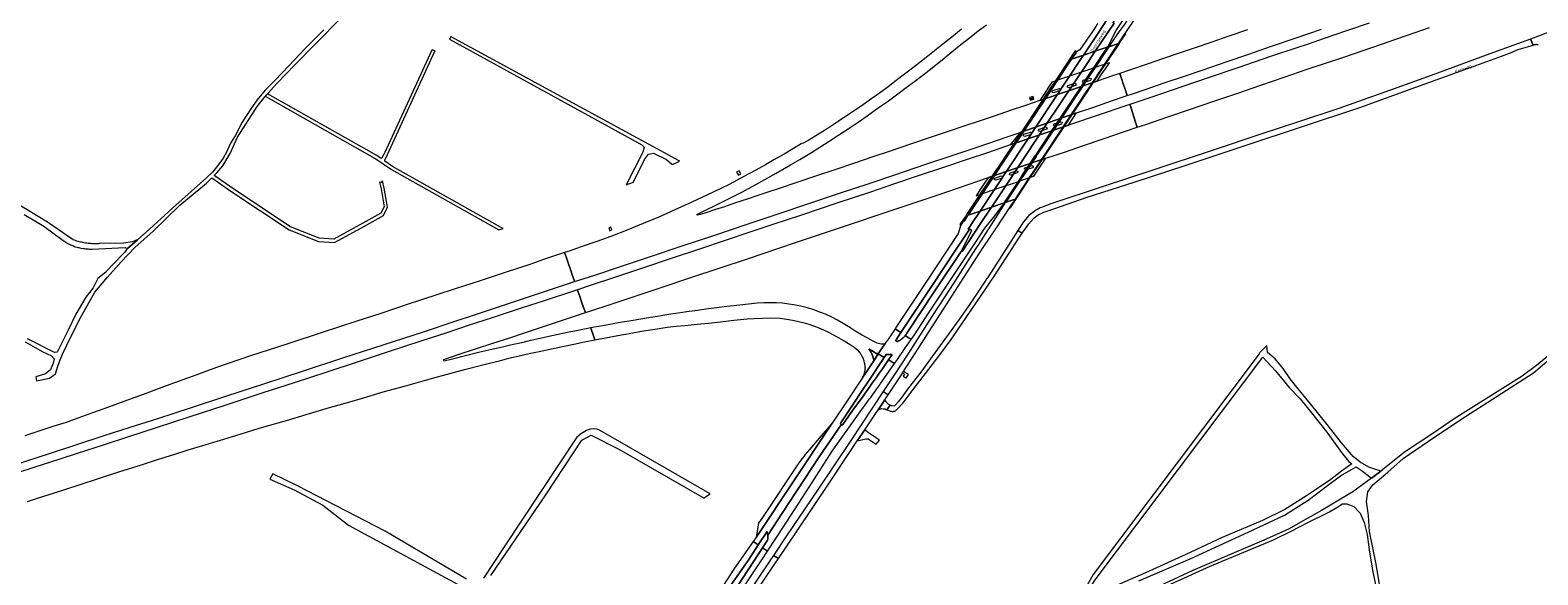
# Model space of a CAD drawing. Extents: x 148869 to 161638, y 453607 to 469810.
# Tile 15 of 256: x 153050 to 153990, y 459816 to 460155. Entities that reach past the tile are written whole.
import ezdxf
from ezdxf.enums import TextEntityAlignment as Align

# ---------------------------------------------------------------- set-up
doc = ezdxf.new("R2010")
doc.units = 0
for name, color, linetype, lineweight in [('B-RO-OG-TOPOGRAFIE-T18', 2, 'CONTINUOUS', 18), ('B-RO-VH-VERHARDING_ASFALT-GV', 251, 'CONTINUOUS', 18), ('B-RO-VH-VERHARDING_FUNDERING_ZAND-GV', 251, 'CONTINUOUS', 18), ('B-RO-VH-VERHARDING_GESLOTEN-GV', 251, 'CONTINUOUS', 18), ('B-RO-VH-VERHARDING_OPEN-GV', 251, 'CONTINUOUS', 18)]:
    doc.layers.add(name, color=color, linetype=linetype, lineweight=lineweight)
doc.styles.add('NLCS-ISO-M200-T18', font='NLCS-ISO.ttf', dxfattribs={"height": 0.36})

msp = doc.modelspace()

# ---------------------------------------------------------------- linework, layer by layer
at = {"layer": 'B-RO-VH-VERHARDING_ASFALT-GV', "flags": 128}
msp.add_lwpolyline([(153999.88, 460154.83), (153985.06, 460149.34), (153986.63, 460145.59), (153986.79, 460145.67), (153986.95, 460145.75), (153987.11, 460145.82), (153987.28, 460145.87), (153987.45, 460145.92), (153987.62, 460145.97), (153987.8, 460146.01), (153987.98, 460146.03), (153988.15, 460146.05), (153988.33, 460146.07), (153988.51, 460146.07), (153988.69, 460146.07), (153988.87, 460146.05), (153989.04, 460146.03), (153989.22, 460146.01), (153989.39, 460145.97), (153989.57, 460145.93), (153989.74, 460145.88)], dxfattribs=at)
for points in [[(153986.63, 460145.59), (153985.06, 460149.34), (153976.94, 460146.33), (153959.79, 460140.06), (153923.04, 460126.59), (153899.43, 460118.16), (153865.52, 460106.02), (153840.45, 460097.84), (153818.2, 460090.59), (153786.55, 460080.05), (153749.67, 460067.73), (153718.71, 460057.55), (153685.5, 460046.51), (153680.88, 460044.77), (153679.55, 460044.27), (153675.89, 460042.17), (153675.67, 460042), (153672.39, 460039.41), (153669.07, 460035.61), (153665.61, 460030.17), (153668.26, 460028.41), (153672.31, 460034.27), (153675.59, 460037.85), (153678.3, 460039.9), (153681.81, 460041.53), (153687.93, 460043.57), (153708.83, 460050.87), (153737.96, 460060.24), (153770.36, 460070.86), (153807.17, 460083), (153842.9, 460094.8), (153878.61, 460106.74), (153913.61, 460119.48), (153944.16, 460130.45), (153966.91, 460138.62), (153973.57, 460141.1), (153976.8, 460142.66), (153977.36, 460142.83)], [(153583.84, 459918.46), (153585.84, 459917.78), (153585.87, 459917.77), (153586.13, 459917.68), (153586.39, 459917.61), (153586.65, 459917.55), (153586.92, 459917.51), (153587.19, 459917.49), (153587.45, 459917.48), (153587.72, 459917.48), (153587.99, 459917.51), (153588.26, 459917.54), (153588.52, 459917.6), (153588.78, 459917.67), (153589.04, 459917.75), (153589.29, 459917.85), (153589.53, 459917.97), (153590.38, 459918.85), (153594, 459922.86), (153600.99, 459932.04), (153610.14, 459943.87), (153617.03, 459952.81), (153623.96, 459962.37), (153630.7, 459971.98), (153645.44, 459993.58), (153649.58, 459999.88), (153649.66, 460000), (153649.74, 460000.12), (153658.33, 460013.19), (153665.67, 460024.68), (153668.26, 460028.41), (153665.61, 460030.17), (153659.81, 460021.05), (153646.15, 460000.12), (153646.07, 460000), (153645.52, 459999.17), (153635.96, 459984.98), (153628.71, 459974.42), (153622.7, 459966.2), (153613.92, 459953.99), (153605.04, 459941.98), (153597.36, 459932.09), (153593.27, 459926.46), (153591.01, 459923.37), (153589.3, 459921.54), (153588.47, 459920.85), (153587.26, 459920.95), (153587.05, 459920.98), (153586.85, 459921.01), (153586.53, 459921.09), (153586.37, 459921.14), (153586.37, 459921.14), (153586.21, 459921.19), (153585.91, 459921.3)]]:
    msp.add_lwpolyline(points, close=True, dxfattribs=at)
at = {"layer": 'B-RO-VH-VERHARDING_FUNDERING_ZAND-GV', "flags": 128}
for points in [[(153046.85, 459960.79), (153057.99, 459954.64), (153063.38, 459952.06), (153064.9, 459950.2), (153064.46, 459947.61), (153062.71, 459943.45), (153059.59, 459940.96), (153053.49, 459939.07), (153053.98, 459936.59), (153062.17, 459938.22), (153065.86, 459940.88), (153067.33, 459945.57), (153068.65, 459949.68), (153070.09, 459953.2), (153075.29, 459963.87), (153081.84, 459976.51), (153090.42, 459991.74), (153097.18, 459999.88), (153097.29, 460000), (153097.39, 460000.12), (153098.18, 460001.08), (153106.77, 460010.68), (153115.27, 460019.48), (153126.73, 460029.79), (153143.39, 460045.84), (153159.86, 460059.63), (153163.21, 460062.93), (153175.77, 460054.21), (153211.45, 460030.58), (153229.72, 460023.32), (153239.7, 460022.62), (153258.34, 460032.9), (153270.17, 460039.5), (153272.73, 460044.65), (153270.68, 460056.47), (153269.62, 460060.98), (153268.7, 460060.1), (153267.72, 460060.3), (153267.75, 460060.17), (153268.72, 460056.08), (153270.65, 460044.95), (153268.66, 460040.94), (153257.37, 460034.65), (153239.26, 460024.65), (153230.17, 460025.29), (153212.38, 460032.36), (153176.89, 460055.87), (153164.65, 460064.36), (153166.45, 460066.14), (153170.16, 460070.45), (153174.66, 460078.08), (153179.32, 460088.16), (153191.58, 460107.34), (153196.57, 460113.68), (153197.19, 460114.46), (153197.89, 460115.22), (153203.78, 460121.59), (153214.88, 460133.2), (153228.02, 460146.57), (153244.15, 460162.82)], [(153233, 460155.08), (153221.84, 460143.84), (153211.01, 460132.55), (153202.92, 460123.99), (153196.46, 460117.43), (153191.59, 460111.6), (153187.66, 460105.99), (153182.19, 460097.5), (153177.73, 460089.03), (153174.96, 460084.42), (153172.38, 460078.89), (153170.23, 460075.2), (153167.08, 460070.66), (153163.68, 460066.51), (153159.91, 460062.9), (153138.86, 460044.29), (153124.12, 460030.69), (153117.05, 460024.44), (153116.92, 460024.34), (153110.62, 460019.03), (153110.49, 460018.92), (153108.95, 460016.65), (153101.86, 460009.12), (153097.49, 460004.54), (153097.37, 460004.44), (153092.07, 460000), (153092.06, 459999.88), (153092.05, 459999.79), (153089.4, 459994.49), (153084.66, 459988.69), (153078.49, 459978.03), (153073.8, 459968.14), (153067.19, 459955.31), (153066.94, 459954.39), (153065.14, 459954.18), (153048.28, 459962.75)], [(153046.4, 460040.09), (153058.46, 460032.82), (153069.83, 460024.45), (153072.21, 460022.82), (153072.64, 460022.56), (153073.25, 460022.23), (153073.87, 460021.9), (153074.5, 460021.59), (153075.13, 460021.3), (153075.77, 460021.02), (153076.42, 460020.75), (153077.07, 460020.5), (153077.73, 460020.26), (153078.39, 460020.04), (153079.06, 460019.84), (153079.73, 460019.65), (153080.41, 460019.47), (153081.09, 460019.31), (153081.77, 460019.17), (153083.15, 460018.93), (153083.84, 460018.83), (153084.54, 460018.75), (153085.23, 460018.68), (153085.93, 460018.64), (153086.63, 460018.6), (153087.33, 460018.59), (153088.03, 460018.59), (153088.72, 460018.6), (153109.34, 460019.6), (153110.49, 460018.92), (153110.62, 460019.03), (153116.92, 460024.34), (153117.05, 460024.44), (153113.91, 460023.02), (153108.16, 460022.31), (153093.31, 460021.98), (153092.57, 460021.94), (153091.77, 460021.91), (153090.97, 460021.89), (153090.16, 460021.89), (153089.36, 460021.91), (153088.56, 460021.94), (153087.76, 460021.99), (153086.96, 460022.06), (153086.16, 460022.14), (153085.36, 460022.23), (153084.57, 460022.35), (153083.78, 460022.47), (153082.99, 460022.62), (153082.2, 460022.78), (153081.42, 460022.96), (153080.64, 460023.15), (153079.86, 460023.35), (153079.09, 460023.57), (153078.32, 460023.81), (153077.56, 460024.06), (153076.8, 460024.33), (153060.93, 460035.29), (153042.26, 460046.63)], [(153740.85, 459811.93), (153772.92, 459825.69), (153809.03, 459842.36), (153831.67, 459852.81), (153846.52, 459862.26), (153858.5, 459871.42), (153866.59, 459877.31), (153876.43, 459883.07), (153879.6, 459880.88), (153885.74, 459876.05), (153885.87, 459875.96), (153891.86, 459880.37), (153884.19, 459882.78), (153878.82, 459885.95), (153874.47, 459889.44), (153867.22, 459898.02), (153858.29, 459909.33), (153847.98, 459922.26), (153840.35, 459931.48), (153835.32, 459937.77), (153830.95, 459944.16), (153825.87, 459950.28), (153821.06, 459954.11), (153820.65, 459958.5), (153816.44, 459954.12), (153815.88, 459953.38), (153712.59, 459815.95), (153707.6, 459807.11)], [(153998.11, 459953.75), (153988.8, 459946.13), (153979.82, 459939.54), (153937.5, 459912.78), (153924.07, 459903.83), (153906.46, 459892.05), (153891.86, 459880.37), (153885.87, 459875.96), (153874.26, 459867.41), (153854.69, 459855.74), (153843.01, 459849.09), (153834.57, 459844.41), (153820.38, 459837.84), (153774.7, 459818.34), (153720.65, 459793.37)], [(153992.47, 459746.93), (153989.57, 459730.11), (153983.4, 459730.92), (153977.41, 459732.6), (153963.38, 459739.58), (153941.33, 459752.82), (153922.38, 459766.05), (153908.13, 459776.65), (153899.98, 459783.64), (153895.89, 459789.31), (153894.16, 459795.74), (153891.26, 459807.25), (153888.89, 459822.45), (153884.74, 459842.7), (153883.99, 459852.65), (153882.91, 459861.47), (153883.76, 459867.37), (153886.88, 459871.83), (153896.11, 459879.56), (153905.7, 459888.23), (153921.52, 459899), (153941.57, 459912.49), (153986.86, 459941.59), (153999.88, 459952.56)], [(153337.13, 459815.34), (153370.93, 459864.84), (153393.76, 459899.62), (153399.75, 459902.61), (153416.97, 459893.88), (153470.01, 459863.57), (153470.81, 459864.33), (153473.72, 459866.25), (153410.75, 459902.59), (153404.5, 459906.04), (153403.4, 459906.51), (153401.04, 459906.55), (153399.1, 459906.5), (153396.74, 459905.7), (153393.7, 459903.81), (153390.64, 459901.35), (153344.96, 459832.61), (153332.49, 459813.68)], [(153321.95, 459813.07), (153271.37, 459842.89), (153216.62, 459871.23), (153201.3, 459878.67), (153199.32, 459875.36), (153214.46, 459868.56), (153232.38, 459859.09), (153248.51, 459846.69), (153321.4, 459807.16)], [(153744.6, 459802.57), (153785.5, 459821.06), (153824.91, 459837.5), (153835.94, 459842.9), (153846.36, 459848.34), (153859.28, 459854.78), (153864.87, 459858.01), (153867.91, 459859.85), (153870.59, 459859.89), (153874.87, 459858.34), (153878.9, 459854.23), (153881.48, 459848.25), (153883.17, 459840.89), (153884.69, 459829.88), (153886.77, 459817.63), (153889.44, 459804.58)]]:
    msp.add_lwpolyline(points, dxfattribs=at)
for points in [[(153312.22, 460150.71), (153311.32, 460149.37), (153311.45, 460149.3), (153431.3, 460083.41), (153432.68, 460082.1), (153431.79, 460078.86), (153421.51, 460058.55), (153426, 460060.22), (153426.08, 460060.39), (153432.96, 460074.42), (153435.32, 460077.74), (153438.44, 460078.28), (153446.63, 460074.25), (153449.98, 460071.53), (153450.29, 460071.25), (153454.76, 460073.34), (153454.42, 460073.55), (153312.35, 460150.64)], [(153302.27, 460141.95), (153300.48, 460142.66), (153300.42, 460142.53), (153270.77, 460078.2), (153269.23, 460075.3), (153268.83, 460075.08), (153268.52, 460075.05), (153265.98, 460076.82), (153197.89, 460115.22), (153197.19, 460114.46), (153196.57, 460113.68), (153196.82, 460113.52), (153264.7, 460075.24), (153264.82, 460075.17), (153275.14, 460068.05), (153342.01, 460030.56), (153342.18, 460030.46), (153344.76, 460031.31), (153344.59, 460031.41), (153275.82, 460069.96), (153271.15, 460073.22), (153271.06, 460073.59), (153271.04, 460073.95), (153272.65, 460077.52), (153302.3, 460141.82), (153302.35, 460141.94)], [(153818.22, 459951.33), (153826.12, 459942.83), (153834.64, 459932.45), (153841.47, 459925.22), (153848.48, 459916.56), (153858.05, 459904.58), (153867.9, 459891), (153871.73, 459886.32), (153873.71, 459884.95), (153867.2, 459880.29), (153860.58, 459875.19), (153850.4, 459868.15), (153845.43, 459864.99), (153831.9, 459856.48), (153818.07, 459849.66), (153792.92, 459838.95), (153770.33, 459828.46), (153745.19, 459816.91), (153719.42, 459805.72), (153709.96, 459802.16), (153708.96, 459803.15), (153709.83, 459806.31), (153713.8, 459812.63)]]:
    msp.add_lwpolyline(points, close=True, dxfattribs=at)
at = {"layer": 'B-RO-VH-VERHARDING_GESLOTEN-GV', "flags": 128}
for points in [[(153715.13, 460159.12), (153714.93, 460158.61), (153714.08, 460157.23), (153712.15, 460154.06), (153704.13, 460142.6), (153702.21, 460141.42), (153702.15, 460141.45), (153701.6, 460140.63), (153699.46, 460137.42), (153699, 460136.76), (153706.37, 460139.23), (153714.83, 460151.75), (153721.48, 460161.87), (153722.19, 460161.4), (153732.06, 460176.37), (153737.11, 460183.91), (153741.67, 460190.73), (153750.85, 460204.61), (153757.5, 460214.85)], [(153721.28, 460144.23), (153721.46, 460144.3), (153721.96, 460145.05), (153722.28, 460145.53), (153723.98, 460149.01), (153726.78, 460154.64), (153737.78, 460171.14), (153743.41, 460179.7), (153747.31, 460185.63)], [(153750.34, 460186.28), (153745.19, 460178.52), (153739.37, 460169.74), (153731.73, 460158.29), (153728.58, 460153.87), (153722.84, 460145.63), (153722.63, 460145.28), (153722.11, 460144.52), (153722.28, 460144.58), (153728.25, 460146.57), (153728.74, 460147.31), (153730.14, 460149.43), (153731.7, 460151.78), (153732.36, 460152.77), (153732.4, 460152.82), (153748.15, 460176.53), (153753.38, 460184.4)], [(153735.87, 460176.09), (153724.85, 460159.61), (153725.58, 460159.22), (153713.82, 460141.73), (153721.28, 460144.23)], [(153722.19, 460161.4), (153721.48, 460161.87), (153714.83, 460151.75), (153706.37, 460139.23), (153713.82, 460141.73), (153725.58, 460159.22), (153724.85, 460159.61)], [(153630.36, 460155.51), (153625.37, 460151.45), (153619.83, 460146.98), (153613.71, 460142.07), (153608.43, 460137.87), (153602.7, 460133.35), (153596.48, 460128.63), (153589.69, 460123.49), (153584.66, 460119.61), (153579.35, 460115.72), (153574.58, 460112.24), (153569.34, 460108.58), (153564.23, 460105.06), (153559.43, 460101.88), (153553.65, 460098.03), (153546.74, 460093.5), (153541.38, 460090.07), (153535.4, 460086.38), (153532.19, 460084.73), (153531.87, 460084.57), (153530.98, 460084.28), (153530.51, 460084.02), (153525.65, 460081.23), (153519.88, 460077.77), (153513.52, 460074.09), (153508.25, 460071.09), (153502.21, 460067.75), (153494.78, 460063.73), (153486.01, 460059.09), (153479.97, 460056.18), (153471.64, 460052.19), (153462.36, 460047.77), (153451.85, 460042.96), (153441.74, 460038.51), (153432.13, 460034.47), (153422.57, 460030.6), (153411.84, 460026.49), (153403.19, 460023.34), (153392.78, 460019.68), (153386.53, 460017.54), (153383.02, 460016.36), (153384.18, 460013.02), (153385.46, 460009.37), (153386.68, 460005.86), (153387.84, 460002.53), (153389.01, 459999.17), (153389.32, 459998.3), (153401.88, 460002.42), (153416.6, 460007.33), (153436.57, 460013.99), (153456.44, 460020.61), (153476.02, 460027.04), (153496.93, 460034.05), (153516.74, 460040.69), (153534.67, 460046.74), (153554.35, 460053.3), (153572.88, 460059.49), (153588.82, 460064.84), (153608.24, 460071.36), (153624.68, 460076.89), (153640.89, 460082.34), (153659.55, 460088.69), (153667.05, 460091.07), (153702.03, 460103.34), (153712.87, 460107.04), (153723.99, 460110.81), (153733.63, 460114.11), (153733.42, 460114.74), (153732.34, 460118.14), (153731.29, 460121.44), (153730.2, 460124.85), (153729.21, 460127.95), (153725.2, 460126.59), (153714.91, 460123.13), (153679.32, 460111.01), (153669.62, 460107.77), (153661.44, 460105.04), (153651.32, 460101.61), (153642.1, 460098.44), (153632.6, 460095.27), (153622.65, 460091.91), (153611.56, 460088.18), (153599.37, 460084.08), (153586.05, 460079.54), (153575.23, 460075.92), (153563.77, 460072.1), (153551.44, 460067.96), (153540.09, 460064.16), (153527.24, 460059.84), (153516.71, 460056.32), (153508.41, 460053.58), (153502.32, 460051.55), (153496.9, 460049.69), (153489.63, 460047.27), (153482.8, 460044.97), (153476.47, 460042.98), (153471.71, 460041.39), (153467.85, 460040.08), (153465.72, 460039.64), (153465.51, 460040.18), (153470.44, 460042.59), (153477.69, 460046.1), (153484.86, 460049.68), (153493.13, 460053.87), (153500.34, 460057.68), (153507.9, 460061.83), (153515.01, 460065.8), (153523.77, 460070.94), (153529.65, 460074.43), (153536.86, 460078.72), (153542.14, 460082.03), (153548.05, 460085.77), (153554.09, 460089.71), (153559.81, 460093.46), (153566.04, 460097.66), (153571.64, 460101.5), (153578.61, 460106.43), (153584.92, 460110.97), (153590.82, 460115.29), (153596.7, 460119.72), (153602.02, 460123.64), (153607.31, 460127.78), (153613.17, 460132.34), (153619.54, 460137.37), (153624.47, 460141.29), (153630.06, 460145.87), (153636.21, 460150.8), (153640.92, 460154.48), (153646.12, 460158.29)], [(153808.58, 460155), (153796.98, 460151.07), (153786.4, 460147.43), (153775.45, 460143.73), (153765.5, 460140.35), (153756.41, 460137.23), (153746.11, 460133.67), (153735.11, 460129.95), (153729.21, 460127.95), (153730.2, 460124.85), (153731.29, 460121.44), (153732.34, 460118.14), (153733.42, 460114.74), (153733.63, 460114.11), (153736.38, 460115.06), (153745.6, 460118.23), (153756.8, 460122.02), (153769.35, 460126.31), (153780.99, 460130.27), (153795.4, 460135.22), (153809.58, 460140.03), (153823.67, 460144.84), (153839.04, 460150.09), (153854.81, 460155.44)], [(153884.56, 460159.28), (153869.78, 460154.19), (153863.73, 460152.12), (153855.81, 460149.43), (153846.5, 460146.21), (153839.47, 460143.79), (153823.04, 460138.45), (153802.68, 460131.51), (153784.07, 460125.18), (153768.42, 460119.87), (153747.77, 460112.83), (153735.38, 460108.6), (153735.66, 460107.73), (153736.76, 460104.29), (153737.82, 460100.95), (153738.91, 460097.53), (153739.92, 460094.38), (153745.24, 460096.19), (153758.99, 460100.84), (153772.45, 460105.43), (153787.67, 460110.62), (153802.11, 460115.5), (153817.08, 460120.67), (153831.49, 460125.54), (153845.9, 460130.53), (153868, 460137.81), (153886.86, 460144.28), (153907.85, 460151.58), (153922.13, 460156.45)], [(153639.15, 460022.67), (153644.99, 460031.5), (153651.16, 460039.24), (153656.55, 460046.53), (153656.86, 460047.05), (153657.05, 460047.32), (153649.11, 460044.64), (153642.21, 460034.5), (153630.85, 460016.97), (153630.27, 460017.24)], [(153630.27, 460017.24), (153630.85, 460016.97), (153642.21, 460034.5), (153649.11, 460044.64), (153642.04, 460042.26), (153637.29, 460035.11), (153634.5, 460030.94), (153635.19, 460030.46)], [(153595.33, 459964.75), (153599.01, 459962.27), (153601.06, 459965.27), (153610.32, 459979.21), (153626.78, 460004), (153639.15, 460022.67)], [(153636.48, 460029.62), (153634.53, 460025.73), (153630.42, 460017.53)], [(153040.37, 459884.32), (153062.03, 459891.26), (153079.14, 459896.79), (153096.25, 459902.39), (153111.78, 459907.4), (153129.54, 459913.09), (153149.97, 459919.73), (153172.01, 459926.92), (153195.58, 459934.58), (153219.83, 459942.54), (153244.96, 459950.81), (153270.56, 459959.14), (153294.48, 459966.93), (153315.43, 459973.9), (153326.3, 459977.44), (153346.3, 459984.02), (153366.22, 459990.66), (153389.32, 459998.3), (153389.01, 459999.17), (153387.84, 460002.53), (153386.68, 460005.86), (153385.46, 460009.37), (153384.18, 460013.02), (153383.02, 460016.36), (153380.51, 460015.51), (153370.66, 460012.19), (153361.34, 460009.06), (153346.69, 460004.26), (153330.38, 459998.87), (153314.86, 459993.78), (153303.42, 459990.01), (153285.07, 459983.98), (153269.14, 459978.74), (153253.02, 459973.41), (153232.68, 459966.79), (153210.66, 459959.59), (153187.3, 459952.01), (153173.44, 459947.31), (153166.13, 459944.77), (153153.37, 459940.16), (153134.7, 459933.33), (153122.66, 459928.88), (153108.5, 459923.72), (153098.84, 459920.18), (153088.98, 459916.61), (153079.74, 459913.21), (153072.47, 459910.65), (153064.22, 459908.05), (153046.77, 459902.34)], [(153629.75, 460016.46), (153613.84, 459992.49), (153596.33, 459966.17)], [(153048.41, 459861.34), (153055.24, 459863.59), (153064.65, 459866.59), (153080.5, 459871.72), (153093.29, 459875.84), (153105.38, 459879.79), (153119.48, 459884.31), (153129.3, 459887.45), (153139.64, 459890.72), (153148.56, 459893.56), (153157.67, 459896.28), (153168.65, 459899.68), (153181, 459903.37), (153192.84, 459906.96), (153209.72, 459911.89), (153222.08, 459915.52), (153236.51, 459919.84), (153244.85, 459922.22), (153257.06, 459925.84), (153270.09, 459929.58), (153283.41, 459933.22), (153299.23, 459937.73), (153311.61, 459941.13), (153321.49, 459943.84), (153330.52, 459946.09), (153336.25, 459947.48), (153342.44, 459949.04), (153348.44, 459950.57), (153354.82, 459952.04), (153360.99, 459953.46), (153367.23, 459954.79), (153374.83, 459956.4), (153381.78, 459957.94), (153388.92, 459959.41), (153395.56, 459960.73), (153401.96, 459962.02), (153400.85, 459965.21), (153399.62, 459968.74), (153399.37, 459969.45), (153395.52, 459968.68), (153390.34, 459967.68), (153384.81, 459966.57), (153379.13, 459965.4), (153373.36, 459964.14), (153367.87, 459962.94), (153361.85, 459961.56), (153356.2, 459960.22), (153349.46, 459958.67), (153344.39, 459957.57), (153338.56, 459956.31), (153333.14, 459955.05), (153329.43, 459954.09), (153322.21, 459952.23), (153313.14, 459949.95), (153308.08, 459948.84), (153307.81, 459949.84), (153316.75, 459952.9), (153328.1, 459956.58), (153338.45, 459959.98), (153349.06, 459963.39), (153358.19, 459966.46), (153371.88, 459971.01), (153384.38, 459975.21), (153396.03, 459979.03), (153394.89, 459982.29), (153393.71, 459985.69), (153392.55, 459989.01), (153391.37, 459992.39), (153391.08, 459993.24), (153389.21, 459992.61), (153370.29, 459986.38), (153356, 459981.69), (153337.86, 459975.7), (153323.07, 459970.9), (153309.78, 459966.5), (153293.49, 459961.16), (153273.2, 459954.52), (153254.51, 459948.41), (153234.83, 459941.97), (153214.57, 459935.35), (153195.08, 459928.97), (153171.42, 459921.21), (153148.88, 459913.91), (153128.64, 459907.25), (153111.32, 459901.66), (153096.2, 459896.78), (153079.43, 459891.36), (153068.43, 459887.84), (153052.27, 459882.62), (153042.13, 459879.27)], [(153589.63, 459962.08), (153592.62, 459966.57), (153589.03, 459968.99), (153584.86, 459962.75), (153583.12, 459960.15), (153583.02, 459960), (153582.89, 459959.8), (153578.56, 459953.24), (153582.34, 459951.06), (153583.52, 459952.83)], [(153587.28, 459952.91), (153584.98, 459949.54), (153588.73, 459947.37), (153590.5, 459949.91), (153591.96, 459952.01), (153593.41, 459954.11), (153593.79, 459954.65), (153594.16, 459955.2), (153597.61, 459960.23), (153599.01, 459962.27), (153595.33, 459964.75)], [(153591.19, 459961.34), (153590.54, 459961.01)], [(153555.21, 459910.34), (153568.96, 459931.04), (153572.46, 459936.28), (153582.34, 459951.06), (153578.56, 459953.24), (153578.54, 459953.21), (153578.52, 459953.19), (153577.52, 459951.68), (153576.13, 459949.57), (153571.14, 459942.12), (153568.87, 459938.74)], [(153580.66, 459935.78), (153585.42, 459942.61), (153588.73, 459947.37), (153584.98, 459949.54), (153582.95, 459946.58), (153581.2, 459944.06), (153579.43, 459941.54)], [(153568.87, 459938.74), (153559.23, 459924.18), (153549.82, 459910.17), (153502.41, 459838.88), (153500.63, 459836.4), (153503.71, 459834.34), (153509.25, 459842.76)], [(153575.89, 459936.52), (153575.27, 459935.64), (153574.65, 459934.77), (153573.59, 459933.27), (153572.52, 459931.77)], [(153569.12, 459927.05), (153562.19, 459917.37), (153556.41, 459909.42)], [(153577.24, 459930.95), (153577.73, 459931.64), (153578.23, 459932.32)], [(153509.64, 459837.31), (153506.46, 459832.49), (153509.53, 459830.43), (153519.47, 459845.65), (153535.42, 459870.3), (153549.75, 459892.66), (153554.42, 459899.1), (153570.42, 459921.52)], [(153509.75, 459840.43), (153518.76, 459854.12), (153541.75, 459889.22), (153551.3, 459903.17), (153555.41, 459909.23)], [(153555.41, 459909.23), (153551.3, 459903.17), (153541.75, 459889.22), (153518.76, 459854.12), (153509.75, 459840.43)], [(153509.25, 459842.76), (153503.71, 459834.34), (153497.81, 459825.37), (153484.9, 459806.59), (153478.65, 459795.26), (153471.44, 459781.45), (153468.74, 459775.6), (153470.56, 459776.04), (153472.11, 459776.42)], [(153472.11, 459776.42), (153477.86, 459787.61), (153486.97, 459802.72), (153504.11, 459828.92), (153506.46, 459832.49), (153509.64, 459837.31)], [(153493.57, 459806.33), (153506.09, 459825.16), (153509.53, 459830.43), (153506.46, 459832.49), (153504.11, 459828.92), (153486.97, 459802.72), (153477.86, 459787.61), (153472.11, 459776.42), (153470.56, 459776.04), (153466.36, 459767.47), (153464.16, 459762.43), (153468.6, 459760.63)], [(153500.03, 459801.71), (153514.11, 459822.61), (153516.3, 459825.89), (153513.36, 459827.86), (153511.09, 459824.48), (153498.11, 459805.35)]]:
    msp.add_lwpolyline(points, dxfattribs=at)
for points in [[(153663.98, 460049.65), (153663.73, 460049.26), (153662.8, 460047.87), (153661.28, 460045.57), (153660.56, 460044.48), (153660.94, 460044.33), (153662.77, 460047.08), (153664.28, 460049.35), (153664.53, 460049.73), (153665.61, 460051.37), (153673.53, 460063.3), (153673.54, 460063.32), (153676.57, 460067.88), (153683.61, 460078.49), (153684.41, 460079.7), (153709.51, 460117.53), (153710.17, 460118.53), (153717.32, 460129.31), (153720.32, 460133.82), (153720.32, 460133.83), (153728, 460145.4), (153729.07, 460147.01), (153729.21, 460147.24), (153732.82, 460152.54), (153732.4, 460152.82), (153732.36, 460152.77), (153731.7, 460151.78), (153730.14, 460149.43), (153728.74, 460147.31), (153728.25, 460146.57), (153727.33, 460145.18), (153719.65, 460133.6), (153719.65, 460133.6), (153716.65, 460129.08), (153709.51, 460118.31), (153708.85, 460117.31), (153683.77, 460079.48), (153682.97, 460078.28), (153675.93, 460067.67), (153672.91, 460063.11), (153672.89, 460063.09), (153664.99, 460051.16), (153664.24, 460050.03)], [(153665.87, 460060.72), (153665.89, 460060.74), (153668.93, 460065.33), (153675.97, 460075.93), (153676.76, 460077.12), (153688.26, 460094.46), (153701.85, 460114.95), (153702.53, 460115.96), (153709.63, 460126.67), (153712.66, 460131.24), (153712.67, 460131.25), (153720.35, 460142.83), (153721.28, 460144.23), (153713.82, 460141.73), (153709.62, 460135.47), (153683.18, 460096.13), (153652.64, 460049.84), (153649.11, 460044.64), (153657.05, 460047.32), (153657.35, 460047.75), (153657.22, 460047.68), (153657.97, 460048.8)], [(153672.91, 460063.11), (153675.93, 460067.67), (153682.97, 460078.28), (153683.77, 460079.48), (153708.85, 460117.31), (153709.51, 460118.31), (153716.65, 460129.08), (153719.65, 460133.6), (153719.65, 460133.6), (153727.33, 460145.18), (153728.25, 460146.57), (153722.28, 460144.58), (153721.34, 460143.16), (153713.65, 460131.58), (153713.64, 460131.57), (153710.61, 460127.01), (153703.49, 460116.28), (153702.82, 460115.27), (153688.75, 460094.09), (153677.67, 460077.43), (153676.89, 460076.24), (153669.84, 460065.63), (153666.79, 460061.04), (153666.77, 460061.02), (153658.86, 460049.1), (153658.13, 460048), (153657.98, 460047.97), (153657.72, 460047.54), (153663.98, 460049.65), (153664.24, 460050.03), (153664.99, 460051.16), (153672.89, 460063.09)], [(153688.5, 460094.28), (153688.75, 460094.09), (153702.82, 460115.27), (153703.49, 460116.28), (153710.61, 460127.01), (153713.64, 460131.57), (153713.65, 460131.58), (153721.34, 460143.16), (153722.28, 460144.58), (153722.11, 460144.52), (153722.63, 460145.28), (153722.84, 460145.63), (153722.56, 460145.58), (153722.28, 460145.53), (153721.96, 460145.05), (153721.46, 460144.3), (153721.28, 460144.23), (153720.35, 460142.83), (153712.67, 460131.25), (153712.66, 460131.24), (153709.63, 460126.67), (153702.53, 460115.96), (153701.85, 460114.95), (153688.26, 460094.46)], [(153635.65, 460041.31), (153643.52, 460053.16), (153643.55, 460053.21), (153646.63, 460057.85), (153653.67, 460068.46), (153654.42, 460069.58), (153676.67, 460103.12), (153679.52, 460107.4), (153680.23, 460108.47), (153687.19, 460118.96), (153690.32, 460123.68), (153690.33, 460123.69), (153698.04, 460135.31), (153699, 460136.76), (153699.46, 460137.42), (153701.6, 460140.63), (153702.15, 460141.45), (153701.99, 460141.55), (153701.27, 460141.98), (153700.47, 460140.78), (153700.28, 460140.5), (153697.61, 460136.47), (153696.46, 460134.78), (153688.73, 460123.15), (153688.73, 460123.14), (153685.59, 460118.41), (153678.64, 460107.94), (153677.92, 460106.87), (153652.82, 460069.04), (153652.07, 460067.93), (153645.03, 460057.32), (153641.94, 460052.67), (153641.91, 460052.62), (153634.05, 460040.78), (153632.84, 460038.95), (153631.22, 460036.52), (153629.47, 460033.89), (153629.98, 460033.52), (153631.77, 460036.11), (153631.85, 460036.05), (153632.06, 460035.92), (153632.5, 460036.59), (153634.04, 460038.99), (153634.29, 460039.38), (153634.58, 460039.75), (153634.86, 460040.12)], [(153699, 460136.76), (153698.04, 460135.31), (153690.33, 460123.69), (153690.32, 460123.68), (153687.19, 460118.96), (153680.23, 460108.47), (153679.52, 460107.4), (153676.67, 460103.12), (153654.42, 460069.58), (153653.67, 460068.46), (153646.63, 460057.85), (153643.55, 460053.21), (153643.52, 460053.16), (153635.65, 460041.31), (153634.86, 460040.12), (153634.58, 460039.75), (153642.04, 460042.26), (153705.38, 460137.77), (153706.37, 460139.23)], [(153706.37, 460139.23), (153705.38, 460137.77), (153642.04, 460042.26), (153649.11, 460044.64), (153652.64, 460049.84), (153683.18, 460096.13), (153709.62, 460135.47), (153713.82, 460141.73)], [(153697.06, 460095.65), (153660.85, 460083.5), (153647.33, 460078.78), (153633.89, 460074.33), (153618.53, 460069.21), (153603.48, 460064.15), (153588.02, 460058.96), (153573.66, 460054.09), (153552.67, 460047.14), (153530.82, 460039.78), (153512.96, 460033.85), (153497.83, 460028.84), (153483.15, 460023.93), (153467.23, 460018.59), (153450.7, 460013.09), (153430.4, 460006.34), (153414.74, 460001.09), (153399.12, 459995.95), (153391.08, 459993.24), (153391.37, 459992.39), (153392.55, 459989.01), (153393.71, 459985.69), (153394.89, 459982.29), (153396.03, 459979.03), (153399.36, 459980.12), (153412.15, 459984.36), (153425.87, 459988.83), (153442.07, 459994.32), (153461.14, 460000.69), (153479.33, 460006.7), (153497.6, 460012.74), (153516.64, 460019.14), (153527.55, 460022.78), (153544.39, 460028.41), (153563.16, 460034.74), (153580.37, 460040.54), (153598.35, 460046.54), (153617.15, 460052.86), (153634.58, 460058.72), (153647.17, 460063.15), (153682.95, 460075.12), (153694.68, 460079), (153706.56, 460083.04), (153719.29, 460087.37), (153732.03, 460091.7), (153739.92, 460094.38), (153738.91, 460097.53), (153737.82, 460100.95), (153736.76, 460104.29), (153735.66, 460107.73), (153735.38, 460108.6), (153730.34, 460106.89), (153717.56, 460102.56)], [(153672.85, 460112.91), (153673.37, 460111.2), (153675.51, 460111.9), (153675.09, 460113.6)], [(153675.3, 460111.95), (153673.51, 460111.4), (153673.27, 460112.18), (153675.06, 460112.73)], [(153673.27, 460112.18), (153673.51, 460111.4), (153675.3, 460111.95), (153675.06, 460112.73)], [(153658.86, 460049.1), (153666.77, 460061.02), (153666.79, 460061.04), (153669.84, 460065.63), (153676.89, 460076.24), (153677.67, 460077.43), (153688.75, 460094.09), (153688.5, 460094.28), (153688.26, 460094.46), (153676.76, 460077.12), (153675.97, 460075.93), (153668.93, 460065.33), (153665.89, 460060.74), (153665.87, 460060.72), (153657.97, 460048.8), (153657.22, 460047.68), (153657.35, 460047.75), (153657.05, 460047.32), (153656.86, 460047.05), (153656.55, 460046.53), (153656.85, 460046.61), (153657.16, 460046.7), (153657.5, 460047.18), (153657.72, 460047.54), (153657.98, 460047.97), (153658.13, 460048)], [(153491.86, 460067.34), (153490.3, 460066.52), (153491.4, 460064.55), (153492.89, 460065.34)], [(153584.7, 459927.88), (153593.37, 459940.98), (153593.69, 459941.46), (153594.31, 459942.4), (153594.56, 459942.79), (153601.87, 459954.02), (153615.56, 459975.36), (153626.36, 459992.17), (153641.31, 460015.43), (153643.98, 460019.47), (153652.18, 460031.84), (153660.56, 460044.48), (153661.28, 460045.57), (153662.8, 460047.87), (153663.73, 460049.26), (153663.98, 460049.65), (153657.72, 460047.54), (153657.5, 460047.18), (153657.16, 460046.7), (153654.55, 460042.62), (153640.96, 460021.47), (153639.21, 460018.75), (153623.36, 459994.12), (153612, 459976.49), (153597.05, 459953.15), (153588.29, 459939.84), (153581.69, 459929.94)], [(153629.98, 460033.52), (153629.81, 460032.97), (153628.74, 460029.58), (153628.32, 460028.26), (153607.33, 459996.51), (153589.51, 459969.71), (153589.03, 459968.99), (153592.62, 459966.57), (153611.3, 459994.66), (153627.15, 460018.44), (153632.8, 460026.88), (153635.19, 460030.46), (153634.5, 460030.94), (153637.29, 460035.11), (153642.04, 460042.26), (153634.58, 460039.75), (153634.29, 460039.38), (153634.04, 460038.99), (153632.5, 460036.59), (153632.06, 460035.92), (153631.85, 460036.05), (153631.77, 460036.11)], [(153411.95, 460032.22), (153410.69, 460031.78), (153411.37, 460029.99), (153412.59, 460030.48)], [(153578.56, 459953.24), (153582.89, 459959.8), (153582.65, 459959.66), (153581.91, 459959.28), (153580.47, 459959.28), (153577.9, 459960.01), (153574.93, 459961.44), (153571.56, 459963.22), (153568.06, 459965.19), (153564.52, 459967.33), (153560.77, 459969.72), (153556.7, 459972.33), (153553.23, 459974.33), (153549.56, 459976.24), (153545.68, 459977.95), (153542.22, 459979.37), (153538.44, 459980.74), (153534.43, 459981.9), (153530.24, 459983.03), (153525.94, 459983.91), (153522.86, 459984.34), (153518.86, 459984.82), (153515.17, 459985.06), (153511.22, 459985.15), (153507.32, 459985.06), (153503.15, 459984.84), (153497.6, 459984.32), (153492.31, 459983.74), (153484.18, 459982.78), (153477.77, 459981.97), (153471.16, 459981.09), (153465.88, 459980.33), (153459.31, 459979.44), (153453.83, 459978.63), (153447.87, 459977.78), (153442.22, 459976.89), (153436.6, 459975.98), (153430.68, 459974.97), (153424.62, 459973.89), (153419.07, 459972.99), (153413.41, 459972.05), (153406.95, 459970.88), (153401.51, 459969.88), (153399.37, 459969.45), (153399.62, 459968.74), (153400.85, 459965.21), (153401.96, 459962.02), (153408.51, 459963.3), (153416.24, 459964.73), (153423.43, 459966.06), (153432.32, 459967.57), (153439.54, 459968.71), (153446.96, 459969.85), (153452.57, 459970.47), (153458.15, 459971.01), (153465.76, 459971.79), (153472.74, 459972.53), (153480.34, 459973.32), (153488.5, 459974.25), (153496.91, 459975.08), (153501.33, 459975.4), (153506.5, 459975.58), (153511.58, 459975.69), (153517.49, 459975.46), (153521.54, 459974.95), (153525.13, 459974.33), (153528.07, 459973.72), (153532.49, 459972.61), (153535.4, 459971.8), (153538.29, 459970.77), (153542.62, 459969.08), (153547.08, 459967.1), (153552.05, 459964.35), (153557.32, 459961.5), (153561.01, 459959.25), (153563.6, 459957.48), (153565.8, 459955.55), (153566.89, 459954.27), (153566.92, 459954.31), (153566.95, 459954.36), (153567.14, 459954.08), (153567.18, 459954.02), (153567.2, 459953.98), (153567.32, 459953.79), (153567.44, 459953.6), (153567.47, 459953.55), (153567.5, 459953.5), (153567.55, 459953.4), (153567.67, 459953.2), (153567.77, 459952.99), (153567.98, 459952.69), (153568.93, 459950.81), (153569.51, 459949.12), (153569.61, 459948.53), (153569.62, 459948.47), (153569.69, 459948.24), (153569.75, 459948.04), (153569.8, 459947.84), (153569.86, 459947.6), (153569.9, 459947.48), (153569.95, 459947.28), (153569.97, 459947.19), (153569.98, 459947.13), (153570.01, 459947.02), (153570.02, 459946.97), (153570.03, 459946.91), (153570.15, 459946.33), (153570.2, 459946.04), (153570.24, 459945.79), (153570.24, 459945.74), (153570.28, 459945.43), (153570.29, 459945.28), (153570.3, 459945.23), (153570.3, 459945.2), (153570.3, 459945.13), (153570.32, 459944.83), (153570.32, 459944.71), (153570.32, 459944.68), (153570.32, 459944.63), (153570.32, 459944.53), (153570.31, 459944.22), (153570.31, 459944.16), (153570.31, 459944.12), (153570.3, 459944.09), (153570.3, 459944.08), (153570.27, 459943.62), (153570.27, 459943.57), (153570.27, 459943.57), (153570.26, 459943.55), (153570.26, 459943.53), (153570.26, 459943.53), (153570.19, 459943.02), (153570.06, 459942.36), (153570.05, 459942.3), (153570.05, 459942.28), (153570.04, 459942.25), (153570.02, 459942.15), (153569.95, 459941.87), (153569.88, 459941.55), (153569.81, 459941.34), (153569.76, 459941.15), (153569.69, 459940.91), (153569.67, 459940.83), (153569.65, 459940.78), (153569.5, 459940.3), (153569.46, 459940.2), (153569.43, 459940.12), (153569.17, 459939.42), (153568.87, 459938.74), (153571.14, 459942.12), (153576.13, 459949.57), (153577.52, 459951.68), (153578.52, 459953.19), (153578.54, 459953.21)], [(153572.98, 459956.04), (153572.86, 459956.3), (153573.13, 459956.32), (153574.49, 459955.36), (153575.93, 459954.45), (153577.36, 459953.71), (153578.45, 459953.31), (153576.01, 459949.5), (153575.9, 459949.46), (153575.76, 459949.56), (153575.28, 459951.44), (153574.77, 459952.84), (153573.93, 459954.54)], [(153572.98, 459956.04), (153573.93, 459954.54), (153574.77, 459952.84), (153575.28, 459951.44), (153575.76, 459949.56), (153575.9, 459949.46), (153576.01, 459949.5), (153578.45, 459953.31), (153577.36, 459953.71), (153575.93, 459954.45), (153574.49, 459955.36), (153573.13, 459956.32), (153572.86, 459956.3)], [(153573.07, 459956.09), (153573.01, 459956.21), (153573.1, 459956.21), (153574.43, 459955.28), (153575.88, 459954.36), (153577.32, 459953.61), (153578.3, 459953.26), (153575.94, 459949.58), (153575.89, 459949.58), (153575.84, 459949.62), (153575.38, 459951.47), (153574.86, 459952.88), (153574.02, 459954.59)], [(153582.63, 459924.74), (153584.7, 459927.88), (153581.69, 459929.94), (153561.39, 459899.47), (153541.07, 459868.97), (153521.05, 459839.33), (153513.36, 459827.86), (153516.3, 459825.89), (153527.93, 459843.21), (153547.08, 459871.6), (153562.77, 459895.02), (153565.49, 459899.13), (153570.59, 459906.72), (153578.53, 459918.57)], [(153502.41, 459838.88), (153549.82, 459910.17), (153545.42, 459905.14), (153533.31, 459890.94), (153529.01, 459885.48), (153505.56, 459850.25), (153503.93, 459848.13)], [(153500.63, 459836.4), (153496.24, 459830.31), (153488.65, 459819.21), (153482.19, 459809.23), (153476.2, 459798.19), (153470.5, 459787.54), (153463.08, 459771.82), (153461.98, 459769.27), (153459.79, 459764.2), (153464.16, 459762.43), (153466.36, 459767.47), (153470.56, 459776.04), (153468.74, 459775.6), (153471.44, 459781.45), (153478.65, 459795.26), (153484.9, 459806.59), (153497.81, 459825.37), (153503.71, 459834.34)]]:
    msp.add_lwpolyline(points, close=True, dxfattribs=at)
at = {"layer": 'B-RO-VH-VERHARDING_GESLOTEN-GV'}
for points in [[(153635.19, 460030.46, -0.193578), (153635.66, 460030.79)], [(153635.66, 460030.79, -0.19238), (153636.23, 460030.7)], [(153636.23, 460030.7, -0.203704), (153636.59, 460030.22)], [(153636.59, 460030.22, -0.20541), (153636.48, 460029.62)], [(153629.93, 460016.7, -0.013855), (153629.75, 460016.46)], [(153630.1, 460016.95, -0.012794), (153629.93, 460016.7)], [(153630.27, 460017.24, -0.0163), (153630.1, 460016.95)], [(153630.42, 460017.53, -0.017795), (153630.27, 460017.24)], [(153595.17, 459964.56, -0.037779), (153593.79, 459963.14)], [(153595.33, 459964.75, -0.01145), (153595.17, 459964.56)], [(153596.33, 459966.17, -0.032881), (153595.33, 459964.75)], [(153589.47, 459961.61, -0.181073), (153589.63, 459962.08)], [(153589.67, 459961.14, -0.181981), (153589.47, 459961.61)], [(153590.08, 459960.92, -0.167483), (153589.67, 459961.14)], [(153590.54, 459961.01, -0.169601), (153590.08, 459960.92)], [(153592.54, 459962.16, -0.029774), (153591.19, 459961.34)], [(153593.79, 459963.14, -0.030161), (153592.54, 459962.16)], [(153583.52, 459952.83, -0.004654), (153584.39, 459952.88)], [(153584.39, 459952.88, -0.005739), (153585.26, 459952.91)], [(153585.26, 459952.91, -0.006894), (153586.27, 459952.92)], [(153586.27, 459952.92, -0.006903), (153587.28, 459952.91)], [(153579.43, 459941.54, -0.0014), (153575.89, 459936.52)], [(153572.52, 459931.77, -0.001338), (153569.12, 459927.05)], [(153570.42, 459921.52, 0.001788), (153577.24, 459930.95)], [(153578.23, 459932.32, 0.002503), (153580.66, 459935.78)], [(153555.06, 459909.74, -0.215794), (153555.21, 459910.34)], [(153555.41, 459909.23, -0.213757), (153555.06, 459909.74)], [(153555.95, 459909.13, -0.186474), (153555.41, 459909.23)], [(153556.41, 459909.42, -0.187007), (153555.95, 459909.13)], [(153509.75, 459840.43, 0.052713), (153509.25, 459842.76)], [(153509.25, 459842.76, -0.052713), (153509.75, 459840.43)], [(153509.64, 459837.31, 0.069863), (153509.75, 459840.43)], [(153509.75, 459840.43, -0.069863), (153509.64, 459837.31)]]:
    msp.add_lwpolyline(points, format="xyb", dxfattribs=at)
at = {"layer": 'B-RO-VH-VERHARDING_OPEN-GV', "flags": 128}
for points in [[(153679.32, 460111.01), (153714.91, 460123.13), (153717.56, 460127.11), (153719.3, 460129.68), (153719.67, 460130.21), (153722.67, 460134.61), (153720.32, 460133.82), (153719.88, 460133.68), (153719.65, 460133.6), (153718.31, 460133.15), (153717.85, 460132.99), (153713.65, 460131.58), (153713.52, 460131.54), (153713.15, 460131.41), (153712.67, 460131.25), (153703.32, 460128.11), (153690.33, 460123.69), (153690.07, 460123.6), (153688.73, 460123.15), (153686.68, 460122.45), (153683.88, 460118.09), (153683.42, 460117.39)], [(153706.3, 460123.65), (153710.36, 460125.02), (153711.15, 460124.71), (153711.28, 460124.31), (153710.83, 460123.62), (153706.77, 460122.25), (153705.96, 460122.54), (153705.83, 460122.93)], [(153692.24, 460118.32), (153692.37, 460117.93), (153691.92, 460117.24), (153687.86, 460115.87), (153687.05, 460116.16), (153686.92, 460116.55), (153687.39, 460117.26), (153691.45, 460118.63)], [(153701.72, 460121.52), (153701.85, 460121.12), (153701.4, 460120.43), (153697.34, 460119.06), (153696.53, 460119.35), (153696.4, 460119.74), (153696.87, 460120.46), (153700.93, 460121.83)], [(153697.06, 460095.65), (153702.03, 460103.34), (153667.05, 460091.07), (153660.85, 460083.5)], [(153688.73, 460095.04), (153687.96, 460095.29), (153687.81, 460095.72), (153688.25, 460096.47), (153692.39, 460097.87), (153693.11, 460097.53), (153693.27, 460097.1), (153692.78, 460096.41)], [(153669.81, 460088.63), (153669.04, 460088.88), (153668.89, 460089.31), (153669.33, 460090.05), (153673.47, 460091.45), (153674.19, 460091.11), (153674.35, 460090.68), (153673.86, 460090)], [(153679.27, 460091.84), (153678.5, 460092.1), (153678.35, 460092.53), (153678.79, 460093.27), (153682.93, 460094.67), (153683.65, 460094.33), (153683.8, 460093.9), (153683.32, 460093.22)], [(153641.32, 460054.49), (153639.51, 460051.81), (153641.91, 460052.62), (153642.4, 460052.78), (153643.15, 460053.04), (153643.29, 460053.08), (153643.52, 460053.16), (153652.59, 460056.23), (153665.87, 460060.72), (153666.27, 460060.85), (153666.32, 460060.86), (153666.36, 460060.88), (153666.77, 460061.02), (153671.8, 460062.72), (153672.89, 460063.09), (153673.53, 460063.3), (153675.6, 460064), (153682.95, 460075.12), (153647.17, 460063.15), (153645.49, 460060.65)], [(153669.93, 460068.07), (153669.76, 460068.45), (153670.2, 460069.16), (153674.23, 460070.54), (153675.07, 460070.26), (153675.18, 460069.88), (153674.7, 460069.17), (153670.75, 460067.85)], [(153650.96, 460061.67), (153650.79, 460062.04), (153651.23, 460062.76), (153655.26, 460064.14), (153656.1, 460063.86), (153656.22, 460063.47), (153655.74, 460062.76), (153651.78, 460061.45)], [(153660.43, 460064.89), (153660.26, 460065.26), (153660.7, 460065.98), (153664.73, 460067.36), (153665.57, 460067.08), (153665.68, 460066.69), (153665.2, 460065.98), (153661.25, 460064.67)], [(153595.67, 459938.45), (153595.94, 459938.27), (153597.31, 459940.45), (153597.01, 459940.65), (153594.31, 459942.4), (153593.69, 459941.46), (153594.83, 459940.75), (153594.03, 459939.48)]]:
    msp.add_lwpolyline(points, close=True, dxfattribs=at)
for points in [[(153635.19, 460030.46), (153632.8, 460026.88), (153627.15, 460018.44), (153611.3, 459994.66), (153592.62, 459966.57), (153589.63, 459962.08)], [(153630.42, 460017.53), (153634.53, 460025.73), (153636.48, 460029.62)], [(153596.33, 459966.17), (153613.84, 459992.49), (153629.75, 460016.46)], [(153590.54, 459961.01), (153591.19, 459961.34)], [(153583.52, 459952.83), (153582.34, 459951.06), (153572.46, 459936.28), (153568.96, 459931.04), (153555.21, 459910.34)], [(153579.43, 459941.54), (153581.2, 459944.06), (153582.95, 459946.58), (153584.98, 459949.54), (153587.28, 459952.91)], [(153572.52, 459931.77), (153573.59, 459933.27), (153574.65, 459934.77), (153575.27, 459935.64), (153575.89, 459936.52)], [(153556.41, 459909.42), (153562.19, 459917.37), (153569.12, 459927.05)], [(153583.83, 459923.01), (153582.63, 459924.74), (153578.53, 459918.57)], [(153583.05, 459918.85), (153583.84, 459918.46), (153585.91, 459921.3)], [(153570.59, 459906.72), (153565.49, 459899.13), (153570.74, 459900.46)], [(153572.17, 459900.39), (153572.29, 459900.35), (153572.45, 459900.3), (153577.23, 459897.17), (153579.24, 459899.52), (153572.54, 459904.17), (153571.45, 459904.93)]]:
    msp.add_lwpolyline(points, dxfattribs=at)
at = {"layer": 'B-RO-VH-VERHARDING_OPEN-GV'}
for points in [[(153635.66, 460030.79, 0.193578), (153635.19, 460030.46)], [(153636.23, 460030.7, 0.19238), (153635.66, 460030.79)], [(153636.59, 460030.22, 0.203704), (153636.23, 460030.7)], [(153636.48, 460029.62, 0.20541), (153636.59, 460030.22)], [(153629.75, 460016.46, 0.013855), (153629.93, 460016.7)], [(153629.93, 460016.7, 0.012794), (153630.1, 460016.95)], [(153630.1, 460016.95, 0.0163), (153630.27, 460017.24)], [(153630.27, 460017.24, 0.017795), (153630.42, 460017.53)], [(153593.79, 459963.14, 0.037779), (153595.17, 459964.56)], [(153595.17, 459964.56, 0.01145), (153595.33, 459964.75)], [(153595.33, 459964.75, 0.032881), (153596.33, 459966.17)], [(153589.63, 459962.08, 0.181073), (153589.47, 459961.61)], [(153589.47, 459961.61, 0.181981), (153589.67, 459961.14)], [(153589.67, 459961.14, 0.167483), (153590.08, 459960.92)], [(153590.08, 459960.92, 0.169601), (153590.54, 459961.01)], [(153591.19, 459961.34, 0.029774), (153592.54, 459962.16)], [(153592.54, 459962.16, 0.030161), (153593.79, 459963.14)], [(153584.39, 459952.88, 0.004654), (153583.52, 459952.83)], [(153585.26, 459952.91, 0.005739), (153584.39, 459952.88)], [(153586.27, 459952.92, 0.006894), (153585.26, 459952.91)], [(153587.28, 459952.91, 0.006903), (153586.27, 459952.92)], [(153575.89, 459936.52, 0.0014), (153579.43, 459941.54)], [(153569.12, 459927.05, 0.001338), (153572.52, 459931.77)], [(153578.53, 459918.57, -0.045402), (153579.4, 459918.95)], [(153579.4, 459918.95, -0.046357), (153580.33, 459919.18)], [(153580.33, 459919.18, -0.065934), (153581.71, 459919.19)], [(153581.71, 459919.19, -0.043488), (153582.57, 459919.02)], [(153582.57, 459919.02, -0.02487), (153583.05, 459918.85)], [(153584.56, 459922.17, -0.058436), (153583.83, 459923.01)], [(153585.47, 459921.52, -0.059129), (153584.56, 459922.17)], [(153585.91, 459921.3, -0.02556), (153585.47, 459921.52)], [(153555.21, 459910.34, 0.215794), (153555.06, 459909.74)], [(153555.06, 459909.74, 0.213757), (153555.41, 459909.23)], [(153555.41, 459909.23, 0.186474), (153555.95, 459909.13)], [(153555.95, 459909.13, 0.187007), (153556.41, 459909.42)], [(153570.61, 459906.25, -0.058413), (153570.59, 459906.72)], [(153570.75, 459905.79, -0.060705), (153570.61, 459906.25)], [(153570.74, 459900.46, -0.05414), (153571.46, 459900.5)], [(153571.04, 459905.31, -0.070548), (153570.75, 459905.79)], [(153571.45, 459904.93, -0.070887), (153571.04, 459905.31)], [(153571.46, 459900.5, -0.053498), (153572.17, 459900.39)]]:
    msp.add_lwpolyline(points, format="xyb", dxfattribs=at)

# ---------------------------------------------------------------- texts
at = {"layer": 'B-RO-OG-TOPOGRAFIE-T18', "style": 'NLCS-ISO-M200-T18'}
for s, rotation, p in [('Doornseweg', 58.3, (153715.69, 460148)), ('Kerkweg', 19.9, (153943.18, 460130.67))]:
    msp.add_text(s, height=1.875, rotation=rotation, dxfattribs=at).set_placement(p, align=Align.MIDDLE)

doc.saveas('drawing.dxf')
